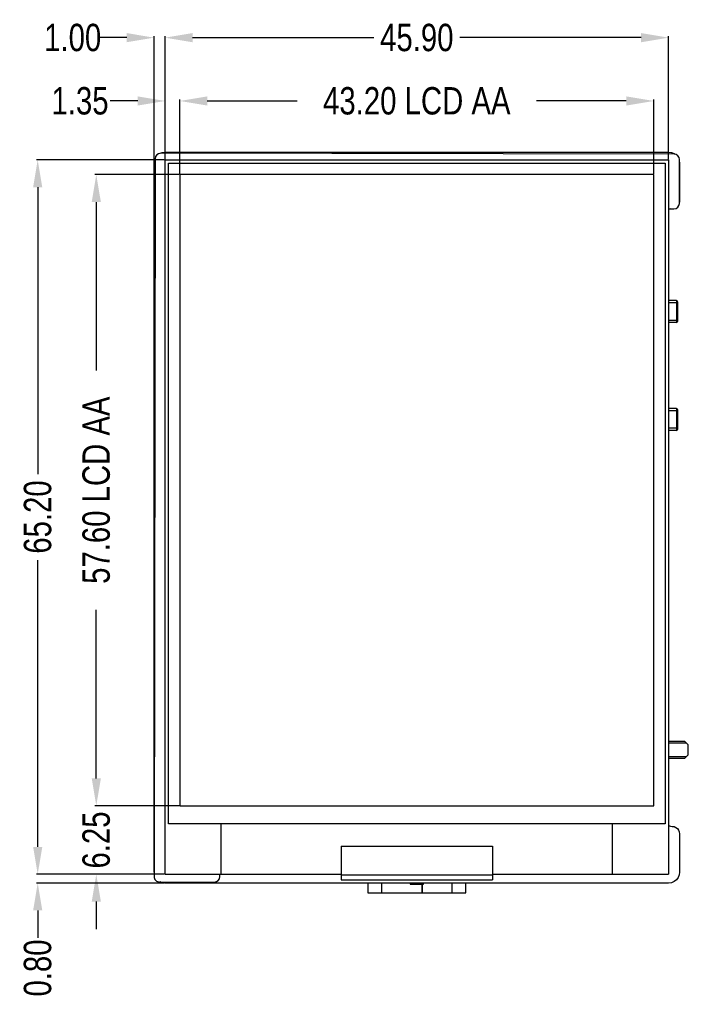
# Model space of a CAD drawing. Header units: millimetres. Extents: x -21 to 173, y -170 to -77.
# Tile 1 of 95: x -21 to 40, y -170 to -81. Entities that reach past the tile are written whole.
import ezdxf

# ---------------------------------------------------------------- set-up
doc = ezdxf.new("R2010")
doc.units = ezdxf.units.MM
doc.header["$LTSCALE"] = 1.21
doc.header["$MEASUREMENT"] = 0
doc.header["$PDMODE"] = 3
doc.header["$PDSIZE"] = 0.3125
doc.layers.get('0').update_dxf_attribs({"linetype": 'CONTINUOUS'})
doc.layers.get('DEFPOINTS').update_dxf_attribs({"linetype": 'CONTINUOUS'})
doc.layers.add('Dim', color=3, linetype='CONTINUOUS', lineweight=25)
doc.styles.get("Standard").update_dxf_attribs({"font": 'txt', "width": 0.8})
doc.dimstyles.get("Standard").update_dxf_attribs({"dimtxt": 0.15625, "dimasz": 0.1875, "dimexe": 0.125, "dimexo": 0.0625, "dimgap": 0.09, "dimtad": 0, "dimtih": 1, "dimtoh": 1, "dimzin": 4, "dimdsep": 46, "dimtxsty": 'STANDARD', "dimblk": '_FILLED', "dimblk1": '_FILLED', "dimblk2": '_FILLED', "dimcen": 0.09, "dimazin": 1, "dimtp": 0.01, "dimtm": 0.01, "dimtfac": 1, "dimtofl": 0, "dimtmove": 0, "dimatfit": 3, "dimldrblk": '_FILLED', "dimfxl": 1, "dimtolj": 1, "dimtzin": 4, "dimarcsym": 0})

# ---------------------------------------------------------------- blocks, each defined once
blk = doc.blocks.new('_FILLED')
at = {"color": 0, "linetype": 'ByBlock'}
blk.add_solid([(0, 0), (-1, 0.167), (-1, -0.167)], dxfattribs=at)
blk = doc.blocks.new('*D79')
at = {"layer": 'DEFPOINTS', "color": 0}
for p in [(-6.183, -87.961), (-6.183, -94.682), (37.017, -94.682)]:
    blk.add_point(p, dxfattribs=at)
at = {"layer": 'Dim', "color": 0, "lineweight": -2}
for p, q in [((-6.183, -94.62), (-6.183, -87.836)), ((-3.683, -87.961), (4.493, -87.961)), ((34.517, -87.961), (26.34, -87.961)), ((37.017, -94.62), (37.017, -87.836))]:
    blk.add_line(p, q, dxfattribs=at)
at = {"layer": 'Dim', "color": 0, "lineweight": -2, "xscale": 2.5, "yscale": 2.5, "zscale": 2.5, "rotation": 180}
blk.add_blockref('_FILLED', (-6.183, -87.961), dxfattribs=at)
at = {"layer": 'Dim', "color": 0, "lineweight": -2, "xscale": 2.5, "yscale": 2.5, "zscale": 2.5}
blk.add_blockref('_FILLED', (37.017, -87.961), dxfattribs=at)
at = {"layer": 'Dim', "color": 0, "insert": (15.417, -87.961), "char_height": 2.5, "attachment_point": 5}
blk.add_mtext('\\A1;43.20 LCD AA', dxfattribs=at)
blk = doc.blocks.new('*D80')
at = {"layer": 'DEFPOINTS', "color": 0}
for p in [(-7.533, -82.183), (-7.533, -93.332), (38.367, -93.332)]:
    blk.add_point(p, dxfattribs=at)
at = {"layer": 'Dim', "color": 0, "lineweight": -2}
for p, q in [((-7.533, -93.27), (-7.533, -82.058)), ((-5.033, -82.183), (11.493, -82.183)), ((35.867, -82.183), (19.34, -82.183)), ((38.367, -93.27), (38.367, -82.058))]:
    blk.add_line(p, q, dxfattribs=at)
at = {"layer": 'Dim', "color": 0, "lineweight": -2, "xscale": 2.5, "yscale": 2.5, "zscale": 2.5, "rotation": 180}
blk.add_blockref('_FILLED', (-7.533, -82.183), dxfattribs=at)
at = {"layer": 'Dim', "color": 0, "lineweight": -2, "xscale": 2.5, "yscale": 2.5, "zscale": 2.5}
blk.add_blockref('_FILLED', (38.367, -82.183), dxfattribs=at)
at = {"layer": 'Dim', "color": 0, "insert": (15.417, -82.183), "char_height": 2.5, "attachment_point": 5}
blk.add_mtext('\\A1;45.90', dxfattribs=at)
blk = doc.blocks.new('*D81')
at = {"layer": 'DEFPOINTS', "color": 0}
for p in [(-6.183, -94.682), (-13.807, -152.282), (-6.183, -152.282)]:
    blk.add_point(p, dxfattribs=at)
at = {"layer": 'Dim', "color": 0, "lineweight": -2}
for p, q in [((-6.246, -94.682), (-13.932, -94.682)), ((-13.807, -97.182), (-13.807, -112.559)), ((-13.807, -149.782), (-13.807, -134.406)), ((-6.246, -152.282), (-13.932, -152.282))]:
    blk.add_line(p, q, dxfattribs=at)
at = {"layer": 'Dim', "color": 0, "lineweight": -2, "xscale": 2.5, "yscale": 2.5, "zscale": 2.5}
for p, rotation in [((-13.807, -94.682), 90), ((-13.807, -152.282), 270)]:
    blk.add_blockref('_FILLED', p, dxfattribs=dict(at, rotation=rotation))
at = {"layer": 'Dim', "color": 0, "insert": (-13.807, -123.482), "char_height": 2.5, "attachment_point": 5, "rotation": 90}
blk.add_mtext('\\A1;57.60 LCD AA', dxfattribs=at)
blk = doc.blocks.new('*D82')
at = {"layer": 'DEFPOINTS', "color": 0}
for p in [(-19.148, -93.332), (-7.533, -93.332), (-7.533, -158.532)]:
    blk.add_point(p, dxfattribs=at)
at = {"layer": 'Dim', "color": 0, "lineweight": -2}
for p, q in [((-7.596, -93.332), (-19.273, -93.332)), ((-19.148, -95.832), (-19.148, -122.009)), ((-19.148, -156.032), (-19.148, -129.856)), ((-7.596, -158.532), (-19.273, -158.532))]:
    blk.add_line(p, q, dxfattribs=at)
at = {"layer": 'Dim', "color": 0, "lineweight": -2, "xscale": 2.5, "yscale": 2.5, "zscale": 2.5}
for p, rotation in [((-19.148, -93.332), 90), ((-19.148, -158.532), 270)]:
    blk.add_blockref('_FILLED', p, dxfattribs=dict(at, rotation=rotation))
at = {"layer": 'Dim', "color": 0, "insert": (-19.148, -125.932), "char_height": 2.5, "attachment_point": 5, "rotation": 90}
blk.add_mtext('\\A1;65.20', dxfattribs=at)
blk = doc.blocks.new('*D83')
at = {"layer": 'DEFPOINTS', "color": 0}
for p in [(-6.183, -152.282), (-13.807, -158.532), (-7.533, -158.532)]:
    blk.add_point(p, dxfattribs=at)
at = {"layer": 'Dim', "color": 0, "lineweight": -2}
for p, q in [((-13.807, -149.782), (-13.807, -147.282)), ((-6.246, -152.282), (-13.932, -152.282)), ((-7.596, -158.532), (-13.932, -158.532)), ((-13.807, -161.032), (-13.807, -163.532))]:
    blk.add_line(p, q, dxfattribs=at)
at = {"layer": 'Dim', "color": 0, "lineweight": -2, "xscale": 2.5, "yscale": 2.5, "zscale": 2.5}
for p, rotation in [((-13.807, -152.282), 270), ((-13.807, -158.532), 90)]:
    blk.add_blockref('_FILLED', p, dxfattribs=dict(at, rotation=rotation))
at = {"layer": 'Dim', "color": 0, "insert": (-13.807, -155.407), "char_height": 2.5, "attachment_point": 5, "rotation": 90}
blk.add_mtext('\\A1;6.25', dxfattribs=at)
blk = doc.blocks.new('*D84')
at = {"layer": 'DEFPOINTS', "color": 0}
for p in [(-7.533, -87.961), (-7.533, -93.332), (-6.183, -94.682)]:
    blk.add_point(p, dxfattribs=at)
at = {"layer": 'Dim', "color": 0, "lineweight": -2}
for p, q in [((-10.033, -87.961), (-12.533, -87.961)), ((-7.533, -93.27), (-7.533, -87.836)), ((-6.183, -94.62), (-6.183, -87.836)), ((-3.683, -87.961), (-1.183, -87.961))]:
    blk.add_line(p, q, dxfattribs=at)
at = {"layer": 'Dim', "color": 0, "lineweight": -2, "xscale": 2.5, "yscale": 2.5, "zscale": 2.5}
blk.add_blockref('_FILLED', (-7.533, -87.961), dxfattribs=at)
at = {"layer": 'Dim', "color": 0, "lineweight": -2, "xscale": 2.5, "yscale": 2.5, "zscale": 2.5, "rotation": 180}
blk.add_blockref('_FILLED', (-6.183, -87.961), dxfattribs=at)
at = {"layer": 'Dim', "color": 0, "insert": (-15.29, -87.961), "char_height": 2.5, "attachment_point": 5}
blk.add_mtext('\\A1;1.35', dxfattribs=at)
blk = doc.blocks.new('*D85')
at = {"layer": 'DEFPOINTS', "color": 0}
for p in [(-8.533, -82.183), (-7.533, -93.332), (-8.533, -93.632)]:
    blk.add_point(p, dxfattribs=at)
at = {"layer": 'Dim', "color": 0, "lineweight": -2}
for p, q in [((-11.033, -82.183), (-13.533, -82.183)), ((-8.533, -93.57), (-8.533, -82.058)), ((-7.533, -93.27), (-7.533, -82.058)), ((-5.033, -82.183), (-2.533, -82.183))]:
    blk.add_line(p, q, dxfattribs=at)
at = {"layer": 'Dim', "color": 0, "lineweight": -2, "xscale": 2.5, "yscale": 2.5, "zscale": 2.5}
blk.add_blockref('_FILLED', (-8.533, -82.183), dxfattribs=at)
at = {"layer": 'Dim', "color": 0, "lineweight": -2, "xscale": 2.5, "yscale": 2.5, "zscale": 2.5, "rotation": 180}
blk.add_blockref('_FILLED', (-7.533, -82.183), dxfattribs=at)
at = {"layer": 'Dim', "color": 0, "insert": (-15.957, -82.183), "char_height": 2.5, "attachment_point": 5}
blk.add_mtext('\\A1;1.00', dxfattribs=at)
blk = doc.blocks.new('*D86')
at = {"layer": 'DEFPOINTS', "color": 0}
for p in [(-7.533, -158.532), (-19.148, -159.332), (-7.533, -159.332)]:
    blk.add_point(p, dxfattribs=at)
at = {"layer": 'Dim', "color": 0, "lineweight": -2}
for p, q in [((-19.148, -156.032), (-19.148, -153.532)), ((-7.596, -158.532), (-19.273, -158.532)), ((-7.596, -159.332), (-19.273, -159.332)), ((-19.148, -161.832), (-19.148, -164.332))]:
    blk.add_line(p, q, dxfattribs=at)
at = {"layer": 'Dim', "color": 0, "lineweight": -2, "xscale": 2.5, "yscale": 2.5, "zscale": 2.5}
for p, rotation in [((-19.148, -158.532), 270), ((-19.148, -159.332), 90)]:
    blk.add_blockref('_FILLED', p, dxfattribs=dict(at, rotation=rotation))
at = {"layer": 'Dim', "color": 0, "insert": (-19.148, -167.089), "char_height": 2.5, "attachment_point": 5, "rotation": 90}
blk.add_mtext('\\A1;0.80', dxfattribs=at)

msp = doc.modelspace()

# ---------------------------------------------------------------- linework, layer by layer
at = {"color": 7, "linetype": 'Continuous'}
for p, q in [((-8.434, -93.233), (-8.541, -158.733)), ((-8.533, -93.632), (-8.507, -93.371)), ((-8.507, -93.371), (-8.432, -93.188)), ((-7.985, -92.737), (-7.794, -92.658)), ((38.867, -92.811), (-7.933, -92.734)), ((-7.794, -92.658), (-7.533, -92.624)), ((-7.533, -92.624), (38.367, -92.632)), ((-7.533, -158.532), (-7.533, -93.332)), ((-7.533, -93.332), (38.367, -93.332)), ((38.367, -92.632), (38.628, -92.658)), ((38.367, -93.332), (38.367, -158.532)), ((38.628, -92.658), (38.871, -92.759)), ((38.871, -92.759), (38.947, -92.817)), ((39.359, -97.311), (39.366, -93.311)), ((-8.542, -158.332), (-8.533, -93.632)), ((-7.233, -153.932), (-7.233, -93.632)), ((-7.233, -93.632), (38.067, -93.632)), ((38.067, -93.632), (38.067, -153.932)), ((39.366, -93.559), (39.375, -93.632)), ((39.375, -93.632), (39.367, -97.132)), ((-6.183, -94.682), (-6.183, -152.282)), ((37.017, -94.682), (-6.183, -94.682)), ((37.017, -152.282), (37.017, -94.682)), ((38.367, -97.81), (38.859, -97.81)), ((38.534, -97.81), (38.373, -97.876)), ((39.367, -97.132), (39.36, -97.203)), ((39.092, -106.182), (38.367, -106.182)), ((39.192, -106.382), (38.367, -106.382)), ((39.092, -106.182), (39.092, -108.182)), ((39.192, -106.282), (39.192, -108.082)), ((39.192, -107.982), (38.367, -107.982)), ((39.092, -108.182), (38.367, -108.182)), ((39.092, -116.032), (38.367, -116.032)), ((39.192, -116.232), (38.367, -116.232)), ((39.092, -116.032), (39.092, -118.032)), ((39.192, -116.132), (39.192, -117.932)), ((39.192, -117.832), (38.367, -117.832)), ((39.092, -118.032), (38.367, -118.032)), ((39.868, -146.431), (38.367, -146.431)), ((40.168, -146.731), (39.868, -146.431)), ((38.367, -146.531), (39.968, -146.531)), ((40.168, -147.631), (40.168, -146.731)), ((39.968, -147.831), (38.367, -147.831)), ((38.367, -147.931), (39.868, -147.931)), ((39.868, -147.931), (40.168, -147.631)), ((-6.183, -152.282), (37.017, -152.282)), ((38.067, -153.932), (-7.233, -153.932)), ((-2.433, -158.532), (-2.433, -153.932)), ((33.267, -158.532), (33.267, -153.932)), ((38.367, -154.083), (38.373, -154.088)), ((38.373, -154.088), (38.534, -154.155)), ((38.534, -154.155), (38.706, -154.178)), ((38.706, -154.178), (38.879, -154.189)), ((38.879, -154.189), (39.039, -154.255)), ((39.039, -154.255), (39.177, -154.361)), ((39.177, -154.361), (39.283, -154.499)), ((39.283, -154.499), (39.35, -154.66)), ((39.35, -154.66), (39.373, -154.832)), ((39.373, -154.832), (39.367, -158.332)), ((8.517, -155.98), (22.317, -155.98)), ((8.517, -155.98), (8.517, -159.032)), ((22.317, -155.98), (22.317, -159.032)), ((-8.54, -158.346), (-8.542, -158.332)), ((-7.533, -158.532), (8.517, -158.532)), ((-2.541, -158.743), (-2.54, -158.532)), ((8.517, -158.582), (22.317, -158.582)), ((8.517, -159.032), (22.317, -159.032)), ((22.317, -158.532), (38.367, -158.532)), ((39.08, -159.046), (38.871, -159.206)), ((39.24, -158.837), (39.08, -159.046)), ((39.341, -158.593), (39.24, -158.837)), ((39.367, -158.332), (39.341, -158.593)), ((-8.041, -159.234), (-3.041, -159.242)), ((-7.794, -159.307), (-7.969, -159.234)), ((-7.533, -159.332), (-7.794, -159.307)), ((38.367, -159.341), (-7.533, -159.332)), ((10.946, -159.336), (10.946, -160.225)), ((12.226, -160.225), (12.226, -159.336)), ((14.816, -159.337), (14.816, -159.433)), ((14.816, -159.433), (15.916, -159.434)), ((15.916, -160.225), (15.916, -159.337)), ((15.926, -159.81), (15.916, -159.81)), ((15.916, -159.895), (15.926, -159.895)), ((15.926, -160.225), (15.926, -159.337)), ((15.926, -159.434), (16.026, -159.434)), ((16.026, -159.434), (16.026, -159.337)), ((18.606, -159.337), (18.606, -160.225)), ((19.886, -160.225), (19.886, -159.338)), ((38.628, -159.307), (38.367, -159.341)), ((38.871, -159.206), (38.628, -159.307)), ((10.946, -160.225), (19.886, -160.225)), ((15.916, -160.125), (15.926, -160.125))]:
    msp.add_line(p, q, dxfattribs=at)
for centre, radius, start, end in [((-7.934, -93.234), 0.5, 89.90669, 179.90669), ((38.866, -93.311), 0.5, 359.90669, 89.90669), ((38.859, -97.31), 0.5, 269.90669, 359.90669), ((39.092, -106.282), 0.1, 0, 90), ((39.092, -108.082), 0.1, 270, 0), ((39.092, -116.132), 0.1, 0, 90), ((39.092, -117.932), 0.1, 270, 0), ((-8.041, -158.734), 0.5, 179.90669, 269.90669), ((-3.041, -158.742), 0.5, 269.90669, 359.90669)]:
    msp.add_arc(centre, radius, start, end, dxfattribs=at)

# ---------------------------------------------------------------- dimensions: what is measured, and where the dimension line sits
at = {"layer": 'Dim'}
for base, p1, p2, override, picture, middle in [((-8.533, -82.183), (-7.533, -93.332), (-8.533, -93.632), {"dimtxt": 2.5, "dimasz": 2.5, "dimtih": 0, "dimtoh": 0, "dimzin": 0, "dimcen": 0.198, "dimadec": 0, "dimazin": 0, "dimtp": 0, "dimtm": 0, "dimtdec": 4, "dimtzin": 0}, '*D85', (-15.957, -82.183)), ((-7.533, -82.183), (38.367, -93.332), (-7.533, -93.332), {"dimtxt": 2.5, "dimasz": 2.5, "dimtih": 0, "dimtoh": 0, "dimzin": 0, "dimcen": 0.198, "dimadec": 0, "dimazin": 0, "dimtp": 0, "dimtm": 0, "dimtdec": 4, "dimtzin": 0}, '*D80', (15.417, -82.183)), ((-6.183, -87.961), (37.017, -94.682), (-6.183, -94.682), {"dimtxt": 2.5, "dimasz": 2.5, "dimtih": 0, "dimtoh": 0, "dimzin": 0, "dimpost": ' LCD AA', "dimcen": 0.198, "dimadec": 0, "dimazin": 0, "dimtp": 0, "dimtm": 0, "dimtdec": 4, "dimtzin": 0}, '*D79', (15.417, -87.961)), ((-7.533, -87.961), (-6.183, -94.682), (-7.533, -93.332), {"dimtxt": 2.5, "dimasz": 2.5, "dimtih": 0, "dimtoh": 0, "dimzin": 0, "dimcen": 0.198, "dimadec": 0, "dimazin": 0, "dimtp": 0, "dimtm": 0, "dimtdec": 4, "dimtzin": 0}, '*D84', (-15.29, -87.961))]:
    dim = msp.add_linear_dim(base=base, p1=p1, p2=p2, dimstyle='STANDARD', override=override, dxfattribs=at)
    dim.commit()
    dim.dimension.update_dxf_attribs({"geometry": picture, "text_midpoint": middle})
for base, p1, p2, override, picture, middle in [((-19.148, -93.332), (-7.533, -158.532), (-7.533, -93.332), {"dimtxt": 2.5, "dimasz": 2.5, "dimtih": 0, "dimtoh": 0, "dimzin": 0, "dimcen": 0.198, "dimadec": 0, "dimazin": 0, "dimtp": 0, "dimtm": 0, "dimtdec": 4, "dimtzin": 0}, '*D82', (-19.148, -125.932)), ((-13.807, -152.282), (-6.183, -94.682), (-6.183, -152.282), {"dimtxt": 2.5, "dimasz": 2.5, "dimtih": 0, "dimtoh": 0, "dimzin": 0, "dimpost": ' LCD AA', "dimblk": '_FILLED', "dimcen": 0.198, "dimadec": 0, "dimazin": 0, "dimtp": 0, "dimtm": 0, "dimtdec": 4, "dimtzin": 0}, '*D81', (-13.807, -123.482)), ((-13.807, -158.532), (-6.183, -152.282), (-7.533, -158.532), {"dimtxt": 2.5, "dimasz": 2.5, "dimtih": 0, "dimtoh": 0, "dimzin": 0, "dimcen": 0.198, "dimadec": 0, "dimazin": 0, "dimtp": 0, "dimtm": 0, "dimtdec": 4, "dimtzin": 0}, '*D83', (-13.807, -155.407)), ((-19.148, -159.332), (-7.533, -158.532), (-7.533, -159.332), {"dimtxt": 2.5, "dimasz": 2.5, "dimtih": 0, "dimtoh": 0, "dimzin": 0, "dimcen": 0.198, "dimadec": 0, "dimazin": 0, "dimtp": 0, "dimtm": 0, "dimtdec": 4, "dimtzin": 0}, '*D86', (-19.148, -167.089))]:
    dim = msp.add_linear_dim(base=base, p1=p1, p2=p2, angle=90, dimstyle='STANDARD', override=override, dxfattribs=at)
    dim.commit()
    dim.dimension.update_dxf_attribs({"geometry": picture, "text_midpoint": middle})

doc.saveas('drawing.dxf')
